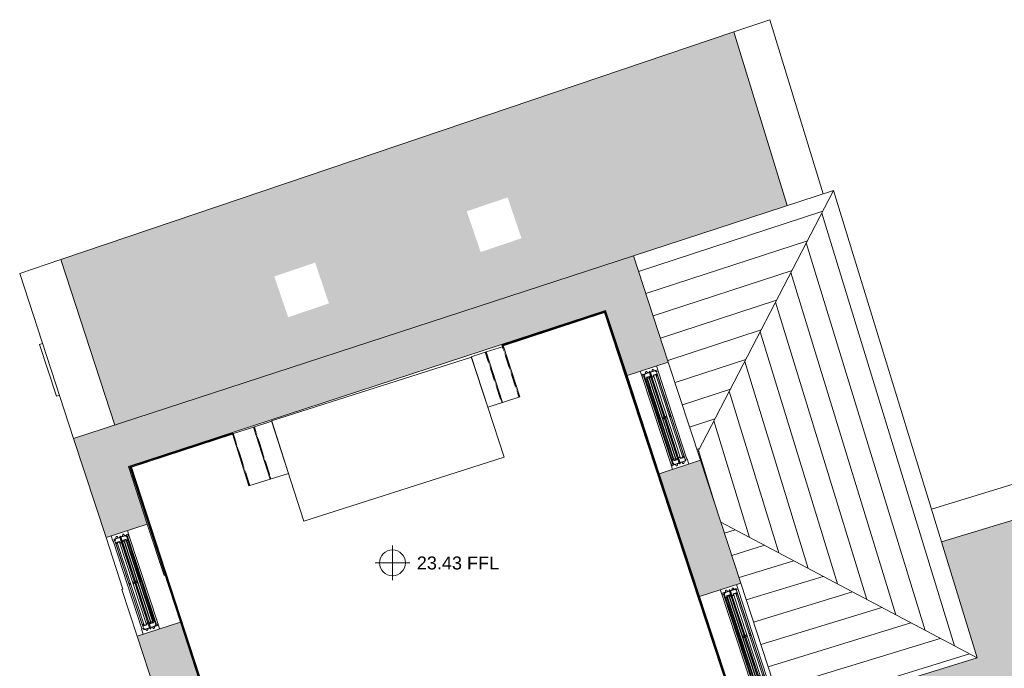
# Model space of a CAD drawing. Header units: millimetres. Extents: x -15132 to 85538, y -10653 to 24175.
# Tile 7 of 12: x -14859 to -3434, y 9160 to 16689. Entities that reach past the tile are written whole.
import ezdxf

# ---------------------------------------------------------------- set-up
doc = ezdxf.new("R2010")
doc.units = ezdxf.units.MM
doc.linetypes.add('Overhead', pattern=[4, 2.5, -1.5])
for name, color, linetype, lineweight in [('A-DETL', 90, 'Continuous', 9), ('A-FLOR', 192, 'Continuous', 9), ('A-GLAZ', 151, 'Continuous', 9), ('A-GLAZ-SILL', 1, 'Continuous', 9), ('A-ROOF', 132, 'Continuous', 9), ('A-ROOF-PATT', 132, 'Continuous', 9), ('A-WALL', 113, 'Continuous', 9), ('A-WALL-PATT', 111, 'Continuous', 18), ('G-ANNO-TEXT', 231, 'Continuous', 9), ('I-WALL', 2, 'Continuous', 9), ('S-STRS', 31, 'Continuous', 9)]:
    doc.layers.add(name, color=color, linetype=linetype, lineweight=lineweight)
doc.styles.add('Arial', font='arial.ttf', dxfattribs={"height": 150})

# ---------------------------------------------------------------- blocks, each defined once
blk = doc.blocks.new('Casement - 1Sgl - RAC - Horz Bars - Casement - 1Sgl - RAC - Horz Bars-2010865-01_First_Intermediate Door options')
at = {"layer": 'A-GLAZ'}
for p, q in [((-315, 298), (-315, 260)), ((315, 298), (-315, 298)), ((315, 260), (315, 298))]:
    blk.add_line(p, q, dxfattribs=at)
at = {"layer": 'A-GLAZ-SILL', "lineweight": 18}
for p, q in [((-315, 298), (-315, 260)), ((315, 298), (-315, 298)), ((315, 298), (315, 260))]:
    blk.add_line(p, q, dxfattribs=at)
blk = doc.blocks.new('NBS_WestburyWindowsAndJoineryLtd_WoodWndwUnits_TimberSpringSashWindow_Cill - 1200 x 1800-5547340-01_First_Intermediate Door options')
at = {"layer": 'A-GLAZ', "lineweight": 18}
for p, q in [((-600, 189), (-537, 189)), ((-555, 143), (-566, 142)), ((-555, 121), (-566, 122)), ((-555, 169), (-555, 96)), ((-537, 169), (-555, 169)), ((-551, 167), (-551, 99)), ((-510, 167), (-551, 167)), ((-551, 158), (-539, 158)), ((-544, 161), (-544, 167)), ((-539, 161), (-544, 161)), ((-539, 158), (-539, 161)), ((-537, 189), (-537, 169)), ((-510, 165), (-510, 167)), ((-510, 165), (-510, 118)), ((-502, 165), (-510, 165)), ((-510, 148), (-503, 148)), ((-489, 118), (-510, 118)), ((-489, 148), (-502, 165)), ((-499, 118), (-499, 120)), ((-489, 114), (-489, 120)), ((-3, 165), (-11, 152)), ((-11, 152), (-11, 148)), ((-11, 120), (-11, 114)), ((2, 165), (-3, 165)), ((10, 152), (2, 165)), ((10, 148), (10, 152)), ((10, 114), (10, 120)), ((502, 165), (489, 148)), ((489, 120), (489, 114)), ((489, 118), (510, 118)), ((499, 118), (499, 120)), ((510, 165), (502, 165)), ((510, 148), (503, 148)), ((551, 167), (510, 167)), ((510, 167), (510, 165)), ((510, 165), (510, 118)), ((537, 189), (600, 189)), ((537, 169), (537, 189)), ((555, 169), (537, 169)), ((539, 161), (544, 161)), ((539, 158), (539, 161)), ((551, 158), (539, 158)), ((544, 161), (544, 167)), ((551, 99), (551, 167)), ((555, 96), (555, 169)), ((555, 143), (566, 142)), ((555, 121), (566, 122)), ((-566, 96), (-566, 88)), ((-566, 96), (-555, 96)), ((-566, 88), (-555, 88)), ((-555, 62), (-566, 61)), ((-555, 40), (-566, 41)), ((-557, 10), (-557, -10)), ((-555, 10), (-557, 10)), ((-557, 10), (-555, 10)), ((-557, -3), (-557, 10)), ((-555, 96), (-544, 96)), ((-555, 88), (-555, 10)), ((-544, 88), (-555, 88)), ((-555, 16), (-539, 16)), ((-555, 10), (-555, 16)), ((-551, 99), (-497, 99)), ((-551, 86), (-551, 18)), ((-510, 86), (-551, 86)), ((-551, 26), (-539, 26)), ((-551, 18), (-497, 18)), ((-544, 18), (-544, 23)), ((-544, 23), (-539, 23)), ((-539, 26), (-539, 23)), ((-539, 16), (-539, -3)), ((-510, 84), (-510, 86)), ((-510, 84), (-510, 37)), ((-502, 84), (-510, 84)), ((-510, 67), (-503, 67)), ((-489, 37), (-510, 37)), ((-503, 63), (503, 63)), ((-503, 43), (503, 43)), ((-489, 67), (-502, 84)), ((-499, 37), (-499, 39)), ((-497, 99), (-497, 102)), ((-497, 18), (-497, 21)), ((-489, 33), (-489, 39)), ((-3, 84), (-11, 71)), ((-11, 71), (-11, 67)), ((-11, 39), (-11, 33)), ((-3, 102), (-3, 99)), ((-3, 99), (2, 99)), ((2, 84), (-3, 84)), ((-3, 21), (-3, 18)), ((-3, 18), (2, 18)), ((10, 71), (2, 84)), ((2, 99), (2, 102)), ((2, 18), (2, 21)), ((10, 67), (10, 71)), ((10, 33), (10, 39)), ((502, 84), (489, 67)), ((489, 39), (489, 33)), ((489, 37), (510, 37)), ((497, 102), (497, 99)), ((497, 99), (551, 99)), ((497, 21), (497, 18)), ((497, 18), (551, 18)), ((499, 37), (499, 39)), ((510, 84), (502, 84)), ((510, 67), (503, 67)), ((551, 86), (510, 86)), ((510, 86), (510, 84)), ((510, 84), (510, 37)), ((539, 26), (539, 23)), ((551, 26), (539, 26)), ((544, 23), (539, 23)), ((539, 16), (555, 16)), ((539, -3), (539, 16)), ((544, 96), (555, 96)), ((555, 88), (544, 88)), ((544, 18), (544, 23)), ((551, 18), (551, 86)), ((565, 96), (555, 96)), ((555, 10), (555, 88)), ((565, 88), (555, 88)), ((555, 62), (566, 61)), ((555, 40), (566, 41)), ((555, 16), (555, 10)), ((557, 10), (555, 10)), ((555, 10), (557, 10)), ((557, -10), (557, 10)), ((557, 10), (557, -3)), ((565, 96), (565, 88)), ((-557, -10), (-600, -10)), ((-554, -3), (-557, -3)), ((557, -3), (554, -3)), ((600, -10), (557, -10))]:
    blk.add_line(p, q, dxfattribs=at)
at = {"layer": 'A-GLAZ'}
for p, q in [((-537, 186), (537, 186)), ((-510, 167), (510, 167)), ((-503, 148), (503, 148)), ((-503, 120), (-503, 148)), ((503, 120), (-503, 120)), ((-502, 165), (-3, 165)), ((2, 165), (502, 165)), ((503, 148), (503, 120)), ((-551, 35), (-555, 35)), ((-544, 88), (544, 88)), ((539, 16), (-539, 16)), ((-539, 10), (539, 10)), ((-510, 86), (510, 86)), ((-503, 67), (503, 67)), ((-503, 39), (-503, 67)), ((-503, 63), (-503, 43)), ((503, 39), (-503, 39)), ((-3, 99), (-497, 99)), ((-3, 21), (-497, 21)), ((-3, 18), (-497, 18)), ((-491, 63), (-491, 43)), ((-11, 33), (-489, 33)), ((497, 99), (2, 99)), ((497, 21), (2, 21)), ((497, 18), (2, 18)), ((489, 33), (10, 33)), ((491, 43), (491, 63)), ((503, 67), (503, 39)), ((503, 43), (503, 63)), ((555, 35), (551, 35)), ((-557, -10), (557, -10))]:
    blk.add_line(p, q, dxfattribs=at)
at = {"layer": 'A-GLAZ', "flags": 128}
for points in [[(-544, 96), (-543, 96), (-542, 96), (-541, 95), (-541, 94), (-540, 93), (-540, 93), (-540, 92), (-540, 91), (-541, 90), (-541, 89), (-542, 89), (-543, 88), (-544, 88)], [(544, 88), (543, 88), (542, 89), (541, 89), (541, 90), (540, 91), (540, 92), (540, 93), (540, 93), (541, 94), (541, 95), (542, 96), (543, 96), (544, 96)]]:
    blk.add_lwpolyline(points, dxfattribs=at)
at = {"layer": 'A-GLAZ', "lineweight": 18}
for centre, radius, start, end in [((-565, 132), 9.75, 96.8948, 263.1052), ((565, 132), 9.75, 276.8948, 83.1052), ((-565, 51), 9.75, 96.8948, 263.1052), ((-544, 92), 4, 270, 90), ((-500, 110), 8.67, 292.6199, 360), ((-500, 29), 8.67, 292.6199, 360), ((-487, 110), 4.33, 112.6199, 180), ((-487, 29), 4.33, 112.6199, 180), ((-12, 110), 4.34, 0.005, 67.2775), ((-12, 29), 4.34, 359.9969, 67.2768), ((1, 110), 8.67, 180.0085, 247.4163), ((1, 29), 8.67, 180.0126, 247.4139), ((-1, 110), 8.67, 292.6202, 359.9961), ((-1, 29), 8.67, 292.6208, 0.0028), ((12, 110), 4.34, 112.649, 179.9904), ((12, 29), 4.34, 112.6503, 179.9771), ((487, 110), 4.33, 0, 67.3801), ((487, 29), 4.33, 0, 67.3801), ((500, 110), 8.67, 180, 247.3801), ((500, 29), 8.67, 180, 247.3801), ((544, 92), 4, 90, 270), ((565, 51), 9.75, 276.8948, 83.1052), ((-547, -2), 7.69, 192.6804, 347.3196), ((546, -2), 7.69, 192.6804, 347.3196)]:
    blk.add_arc(centre, radius, start, end, dxfattribs=at)
at = {"layer": 'A-GLAZ'}
for centre, radius, start, end in [((-500, 110), 8.67, 292.6199, 324.9999), ((-500, 110), 8.67, 327.62, 360), ((1, 110), 8.67, 180.0086, 212.4017), ((1, 110), 8.67, 215.0229, 247.4168), ((-1, 110), 8.67, 292.6202, 326.0437), ((-1, 110), 8.67, 327.618, 359.9942), ((500, 110), 8.67, 180, 212.38), ((500, 110), 8.67, 215.0001, 247.3801), ((-547, -2), 7.69, 192.6804, 243.3467), ((-547, -2), 7.69, 248.9128, 347.3196), ((546, -2), 7.69, 192.6804, 243.3467), ((546, -2), 7.69, 248.9128, 291.0872), ((546, -2), 7.69, 296.6533, 347.3196)]:
    blk.add_arc(centre, radius, start, end, dxfattribs=at)
for points, knots in [([(-497, 21), (-496, 21), (-496, 21), (-495, 22), (-494, 22), (-494, 23), (-494, 23), (-493, 23), (-493, 24), (-493, 24), (-493, 25), (-492, 25), (-492, 26), (-492, 26), (-492, 27), (-492, 28), (-492, 28), (-492, 29)], [0, 0, 0, 0, 0.2, 0.3, 0.35, 0.4, 0.45, 0.5, 0.55, 0.6, 0.65, 0.7, 0.75, 0.8, 0.85, 0.9, 1, 1, 1, 1]), ([(-3, 21), (-3, 21), (-4, 21), (-5, 22), (-5, 22), (-5, 23), (-6, 23), (-6, 23), (-6, 24), (-7, 24), (-7, 25), (-7, 25), (-7, 26), (-8, 26), (-8, 27), (-8, 28), (-8, 28), (-8, 29)], [0, 0, 0, 0, 0.2, 0.3, 0.35, 0.4, 0.45, 0.5, 0.55, 0.6, 0.65, 0.7, 0.75, 0.8, 0.85, 0.9, 1, 1, 1, 1]), ([(8, 29), (8, 28), (8, 28), (8, 27), (8, 26), (7, 26), (7, 25), (7, 25), (7, 24), (6, 24), (6, 23), (6, 23), (5, 22), (5, 22), (4, 22), (3, 21), (3, 21), (2, 21)], [0, 0, 0, 0, 0.1, 0.15, 0.2, 0.25, 0.3, 0.35, 0.4, 0.475, 0.55, 0.5875, 0.625, 0.7, 0.775, 0.85, 1, 1, 1, 1]), ([(497, 21), (496, 21), (496, 21), (495, 22), (494, 22), (494, 23), (493, 23), (493, 24), (493, 24), (493, 25), (492, 25), (492, 26), (492, 26), (492, 27), (492, 28), (492, 28), (492, 29)], [-1, -1, -1, -1, -0.8, -0.7, -0.6, -0.55, -0.5, -0.45, -0.4, -0.35, -0.3, -0.25, -0.2, -0.15, -0.1, 0, 0, 0, 0])]:
    blk.add_open_spline(points, degree=3, knots=knots, dxfattribs=at)
blk = doc.blocks.new('NBS_WestburyWindowsAndJoineryLtd_WoodWndwUnits_TimberSpringSashWindow_Cill - 1200 x 1800-5549409-01_First_Intermediate Door options')
at = {"layer": 'A-GLAZ', "lineweight": 18}
for p, q in [((-600, 109), (-537, 109)), ((-555, 64), (-566, 63)), ((-555, 42), (-566, 43)), ((-566, 17), (-566, 9)), ((-566, 17), (-555, 17)), ((-566, 9), (-555, 9)), ((-555, 89), (-555, 17)), ((-537, 89), (-555, 89)), ((-555, 17), (-544, 17)), ((-555, 9), (-555, -70)), ((-544, 9), (-555, 9)), ((-551, 87), (-551, 19)), ((-510, 87), (-551, 87)), ((-551, 79), (-539, 79)), ((-551, 19), (-497, 19)), ((-551, 6), (-551, -62)), ((-510, 6), (-551, 6)), ((-544, 82), (-544, 87)), ((-539, 82), (-544, 82)), ((-539, 79), (-539, 82)), ((-537, 109), (-537, 89)), ((-510, 85), (-510, 87)), ((-510, 85), (-510, 38)), ((-502, 85), (-510, 85)), ((-510, 68), (-503, 68)), ((-489, 38), (-510, 38)), ((-510, 4), (-510, 6)), ((-510, 4), (-510, -43)), ((-502, 4), (-510, 4)), ((-489, 68), (-502, 85)), ((-489, -13), (-502, 4)), ((-499, 38), (-499, 40)), ((-497, 19), (-497, 22)), ((-489, 34), (-489, 40)), ((-3, 85), (-11, 72)), ((-11, 72), (-11, 68)), ((-3, 4), (-11, -9)), ((-11, 40), (-11, 34)), ((2, 85), (-3, 85)), ((-3, 22), (-3, 19)), ((-3, 19), (2, 19)), ((2, 4), (-3, 4)), ((10, 72), (2, 85)), ((10, -9), (2, 4)), ((2, 19), (2, 22)), ((10, 68), (10, 72)), ((10, 34), (10, 40)), ((502, 85), (489, 68)), ((489, 40), (489, 34)), ((489, 38), (510, 38)), ((502, 4), (489, -13)), ((497, 22), (497, 19)), ((497, 19), (551, 19)), ((499, 38), (499, 40)), ((510, 85), (502, 85)), ((510, 4), (502, 4)), ((510, 68), (503, 68)), ((551, 87), (510, 87)), ((510, 87), (510, 85)), ((510, 85), (510, 38)), ((551, 6), (510, 6)), ((510, 6), (510, 4)), ((510, 4), (510, -43)), ((537, 109), (600, 109)), ((537, 89), (537, 109)), ((555, 89), (537, 89)), ((539, 82), (544, 82)), ((539, 79), (539, 82)), ((551, 79), (539, 79)), ((544, 82), (544, 87)), ((544, 17), (555, 17)), ((555, 9), (544, 9)), ((551, 19), (551, 87)), ((551, -62), (551, 6)), ((555, 17), (555, 89)), ((555, 64), (566, 63)), ((555, 42), (566, 43)), ((565, 17), (555, 17)), ((555, -70), (555, 9)), ((565, 9), (555, 9)), ((565, 17), (565, 9)), ((-557, -90), (-600, -90)), ((-555, -17), (-566, -19)), ((-555, -39), (-566, -38)), ((-557, -70), (-557, -90)), ((-555, -70), (-557, -70)), ((-557, -70), (-555, -70)), ((-557, -83), (-557, -70)), ((-554, -83), (-557, -83)), ((-555, -64), (-539, -64)), ((-555, -70), (-555, -64)), ((-551, -53), (-539, -53)), ((-551, -62), (-497, -62)), ((-544, -62), (-544, -56)), ((-544, -56), (-539, -56)), ((-539, -53), (-539, -56)), ((-539, -64), (-539, -83)), ((-510, -13), (-503, -13)), ((-489, -43), (-510, -43)), ((-503, -17), (503, -17)), ((-503, -37), (503, -37)), ((-499, -43), (-499, -41)), ((-497, -62), (-497, -59)), ((-489, -47), (-489, -41)), ((-11, -9), (-11, -13)), ((-11, -41), (-11, -47)), ((-3, -59), (-3, -62)), ((-3, -62), (2, -62)), ((2, -62), (2, -59)), ((10, -13), (10, -9)), ((10, -47), (10, -41)), ((489, -41), (489, -47)), ((489, -43), (510, -43)), ((497, -59), (497, -62)), ((497, -62), (551, -62)), ((499, -43), (499, -41)), ((510, -13), (503, -13)), ((539, -53), (539, -56)), ((551, -53), (539, -53)), ((544, -56), (539, -56)), ((539, -64), (555, -64)), ((539, -83), (539, -64)), ((544, -62), (544, -56)), ((557, -83), (554, -83)), ((555, -17), (566, -19)), ((555, -39), (566, -38)), ((555, -64), (555, -70)), ((557, -70), (555, -70)), ((555, -70), (557, -70)), ((557, -90), (557, -70)), ((557, -70), (557, -83)), ((600, -90), (557, -90))]:
    blk.add_line(p, q, dxfattribs=at)
at = {"layer": 'A-GLAZ'}
for p, q in [((-544, 9), (544, 9)), ((-537, 106), (537, 106)), ((-510, 87), (510, 87)), ((-510, 6), (510, 6)), ((-503, 68), (503, 68)), ((-503, 40), (-503, 68)), ((503, 40), (-503, 40)), ((-502, 85), (-3, 85)), ((-3, 19), (-497, 19)), ((2, 85), (502, 85)), ((497, 19), (2, 19)), ((503, 68), (503, 40)), ((-557, -90), (557, -90)), ((-551, -45), (-555, -45)), ((539, -64), (-539, -64)), ((-539, -70), (539, -70)), ((-503, -13), (503, -13)), ((-503, -41), (-503, -13)), ((-503, -17), (-503, -37)), ((503, -41), (-503, -41)), ((-3, -59), (-497, -59)), ((-3, -62), (-497, -62)), ((-491, -17), (-491, -37)), ((-11, -47), (-489, -47)), ((497, -59), (2, -59)), ((497, -62), (2, -62)), ((489, -47), (10, -47)), ((491, -37), (491, -17)), ((503, -13), (503, -41)), ((503, -37), (503, -17)), ((555, -45), (551, -45))]:
    blk.add_line(p, q, dxfattribs=at)
at = {"layer": 'A-GLAZ', "flags": 128}
for points in [[(-544, 17), (-543, 17), (-542, 16), (-541, 16), (-541, 15), (-540, 14), (-540, 13), (-540, 12), (-540, 11), (-541, 11), (-541, 10), (-542, 9), (-543, 9), (-544, 9)], [(544, 9), (543, 9), (542, 9), (541, 10), (541, 11), (540, 11), (540, 12), (540, 13), (540, 14), (541, 15), (541, 16), (542, 16), (543, 17), (544, 17)]]:
    blk.add_lwpolyline(points, dxfattribs=at)
at = {"layer": 'A-GLAZ', "lineweight": 18}
for centre, radius, start, end in [((-565, 53), 9.75, 96.8948, 263.1052), ((-544, 13), 4, 270, 90), ((-500, 30), 8.67, 292.6199, 360), ((-487, 30), 4.33, 112.6199, 180), ((-12, 30), 4.34, 0.005, 67.2775), ((1, 30), 8.67, 180.0085, 247.4163), ((-1, 30), 8.67, 292.6202, 359.9961), ((12, 30), 4.34, 112.649, 179.9904), ((487, 30), 4.33, 0, 67.3801), ((500, 30), 8.67, 180, 247.3801), ((544, 13), 4, 90, 270), ((565, 53), 9.75, 276.8948, 83.1052), ((-565, -28), 9.75, 96.8948, 263.1052), ((-547, -81), 7.69, 192.6804, 347.3196), ((-500, -51), 8.67, 292.6199, 360), ((-487, -51), 4.33, 112.6199, 180), ((-12, -51), 4.34, 359.9969, 67.2768), ((1, -51), 8.67, 180.0126, 247.4139), ((-1, -51), 8.67, 292.6208, 0.0028), ((12, -51), 4.34, 112.6503, 179.9771), ((487, -51), 4.33, 0, 67.3801), ((500, -51), 8.67, 180, 247.3801), ((546, -81), 7.69, 192.6804, 347.3196), ((565, -28), 9.75, 276.8948, 83.1052)]:
    blk.add_arc(centre, radius, start, end, dxfattribs=at)
at = {"layer": 'A-GLAZ'}
for centre, radius, start, end in [((-500, 30), 8.67, 292.6199, 324.9999), ((-500, 30), 8.67, 327.62, 360), ((1, 30), 8.67, 180.0086, 212.4017), ((1, 30), 8.67, 215.0229, 247.4168), ((-1, 30), 8.67, 292.6202, 326.0437), ((-1, 30), 8.67, 327.618, 359.9942), ((500, 30), 8.67, 180, 212.38), ((500, 30), 8.67, 215.0001, 247.3801), ((-547, -81), 7.69, 192.6804, 243.3467), ((-547, -81), 7.69, 248.9128, 347.3196), ((546, -81), 7.69, 192.6804, 243.3467), ((546, -81), 7.69, 248.9128, 291.0872), ((546, -81), 7.69, 296.6533, 347.3196)]:
    blk.add_arc(centre, radius, start, end, dxfattribs=at)
for points, knots in [([(-497, -59), (-496, -58), (-496, -58), (-495, -57), (-494, -57), (-494, -57), (-494, -56), (-493, -56), (-493, -55), (-493, -55), (-493, -55), (-492, -54), (-492, -54), (-492, -53), (-492, -52), (-492, -52), (-492, -51), (-492, -51)], [0, 0, 0, 0, 0.2, 0.3, 0.35, 0.4, 0.45, 0.5, 0.55, 0.6, 0.65, 0.7, 0.75, 0.8, 0.85, 0.9, 1, 1, 1, 1]), ([(-3, -59), (-3, -58), (-4, -58), (-5, -57), (-5, -57), (-5, -57), (-6, -56), (-6, -56), (-6, -55), (-7, -55), (-7, -55), (-7, -54), (-7, -54), (-8, -53), (-8, -52), (-8, -52), (-8, -51), (-8, -51)], [0, 0, 0, 0, 0.2, 0.3, 0.35, 0.4, 0.45, 0.5, 0.55, 0.6, 0.65, 0.7, 0.75, 0.8, 0.85, 0.9, 1, 1, 1, 1]), ([(8, -51), (8, -51), (8, -52), (8, -52), (8, -53), (7, -54), (7, -54), (7, -55), (7, -55), (6, -56), (6, -56), (6, -57), (5, -57), (5, -57), (4, -58), (3, -58), (3, -58), (2, -59)], [0, 0, 0, 0, 0.1, 0.15, 0.2, 0.25, 0.3, 0.35, 0.4, 0.475, 0.55, 0.5875, 0.625, 0.7, 0.775, 0.85, 1, 1, 1, 1]), ([(497, -59), (496, -58), (496, -58), (495, -57), (494, -57), (494, -56), (493, -56), (493, -55), (493, -55), (493, -55), (492, -54), (492, -54), (492, -53), (492, -52), (492, -52), (492, -51), (492, -51)], [-1, -1, -1, -1, -0.8, -0.7, -0.6, -0.55, -0.5, -0.45, -0.4, -0.35, -0.3, -0.25, -0.2, -0.15, -0.1, 0, 0, 0, 0])]:
    blk.add_open_spline(points, degree=3, knots=knots, dxfattribs=at)
blk = doc.blocks.new('NBS_WestburyWindowsAndJoineryLtd_WoodWndwUnits_TimberSpringSashWindow_Cill - 1200 x 1800-5547624-01_First_Intermediate Door options')
at = {"layer": 'A-GLAZ', "lineweight": 18}
for p, q in [((-600, 201), (-537, 201)), ((-555, 155), (-566, 154)), ((-555, 133), (-566, 134)), ((-555, 181), (-555, 108)), ((-537, 181), (-555, 181)), ((-551, 179), (-551, 111)), ((-510, 179), (-551, 179)), ((-551, 170), (-539, 170)), ((-544, 173), (-544, 179)), ((-539, 173), (-544, 173)), ((-539, 170), (-539, 173)), ((-537, 201), (-537, 181)), ((-510, 177), (-510, 179)), ((-510, 177), (-510, 130)), ((-502, 177), (-510, 177)), ((-510, 160), (-503, 160)), ((-489, 130), (-510, 130)), ((-489, 160), (-502, 177)), ((-499, 130), (-499, 132)), ((-489, 126), (-489, 132)), ((-3, 177), (-11, 164)), ((-11, 164), (-11, 160)), ((-11, 132), (-11, 126)), ((2, 177), (-3, 177)), ((10, 164), (2, 177)), ((10, 160), (10, 164)), ((10, 126), (10, 132)), ((502, 177), (489, 160)), ((489, 132), (489, 126)), ((489, 130), (510, 130)), ((499, 130), (499, 132)), ((510, 177), (502, 177)), ((510, 160), (503, 160)), ((551, 179), (510, 179)), ((510, 179), (510, 177)), ((510, 177), (510, 130)), ((537, 201), (600, 201)), ((537, 181), (537, 201)), ((555, 181), (537, 181)), ((539, 173), (544, 173)), ((539, 170), (539, 173)), ((551, 170), (539, 170)), ((544, 173), (544, 179)), ((551, 111), (551, 179)), ((555, 108), (555, 181)), ((555, 155), (566, 154)), ((555, 133), (566, 134)), ((-557, 2), (-600, 2)), ((-566, 108), (-566, 100)), ((-566, 108), (-555, 108)), ((-566, 100), (-555, 100)), ((-555, 74), (-566, 73)), ((-555, 52), (-566, 53)), ((-557, 22), (-557, 2)), ((-555, 22), (-557, 22)), ((-557, 22), (-555, 22)), ((-557, 9), (-557, 22)), ((-554, 9), (-557, 9)), ((-555, 108), (-544, 108)), ((-555, 100), (-555, 22)), ((-544, 100), (-555, 100)), ((-555, 28), (-539, 28)), ((-555, 22), (-555, 28)), ((-551, 111), (-497, 111)), ((-551, 98), (-551, 30)), ((-510, 98), (-551, 98)), ((-551, 38), (-539, 38)), ((-551, 30), (-497, 30)), ((-544, 30), (-544, 35)), ((-544, 35), (-539, 35)), ((-539, 38), (-539, 35)), ((-539, 28), (-539, 9)), ((-510, 96), (-510, 98)), ((-510, 96), (-510, 49)), ((-502, 96), (-510, 96)), ((-510, 79), (-503, 79)), ((-489, 49), (-510, 49)), ((-503, 75), (503, 75)), ((-503, 55), (503, 55)), ((-489, 79), (-502, 96)), ((-499, 49), (-499, 51)), ((-497, 111), (-497, 114)), ((-497, 30), (-497, 33)), ((-489, 45), (-489, 51)), ((-3, 96), (-11, 83)), ((-11, 83), (-11, 79)), ((-11, 51), (-11, 45)), ((-3, 114), (-3, 111)), ((-3, 111), (2, 111)), ((2, 96), (-3, 96)), ((-3, 33), (-3, 30)), ((-3, 30), (2, 30)), ((10, 83), (2, 96)), ((2, 111), (2, 114)), ((2, 30), (2, 33)), ((10, 79), (10, 83)), ((10, 45), (10, 51)), ((502, 96), (489, 79)), ((489, 51), (489, 45)), ((489, 49), (510, 49)), ((497, 114), (497, 111)), ((497, 111), (551, 111)), ((497, 33), (497, 30)), ((497, 30), (551, 30)), ((499, 49), (499, 51)), ((510, 96), (502, 96)), ((510, 79), (503, 79)), ((551, 98), (510, 98)), ((510, 98), (510, 96)), ((510, 96), (510, 49)), ((539, 38), (539, 35)), ((551, 38), (539, 38)), ((544, 35), (539, 35)), ((539, 28), (555, 28)), ((539, 9), (539, 28)), ((544, 108), (555, 108)), ((555, 100), (544, 100)), ((544, 30), (544, 35)), ((551, 30), (551, 98)), ((557, 9), (554, 9)), ((565, 108), (555, 108)), ((555, 22), (555, 100)), ((565, 100), (555, 100)), ((555, 74), (566, 73)), ((555, 52), (566, 53)), ((555, 28), (555, 22)), ((557, 22), (555, 22)), ((555, 22), (557, 22)), ((557, 2), (557, 22)), ((557, 22), (557, 9)), ((600, 2), (557, 2)), ((565, 108), (565, 100))]:
    blk.add_line(p, q, dxfattribs=at)
at = {"layer": 'A-GLAZ'}
for p, q in [((-537, 198), (537, 198)), ((-510, 179), (510, 179)), ((-503, 160), (503, 160)), ((-503, 132), (-503, 160)), ((503, 132), (-503, 132)), ((-502, 177), (-3, 177)), ((2, 177), (502, 177)), ((503, 160), (503, 132)), ((-557, 2), (557, 2)), ((-551, 47), (-555, 47)), ((-544, 100), (544, 100)), ((539, 28), (-539, 28)), ((-539, 22), (539, 22)), ((-510, 98), (510, 98)), ((-503, 79), (503, 79)), ((-503, 51), (-503, 79)), ((-503, 75), (-503, 55)), ((503, 51), (-503, 51)), ((-3, 111), (-497, 111)), ((-3, 33), (-497, 33)), ((-3, 30), (-497, 30)), ((-491, 75), (-491, 55)), ((-11, 45), (-489, 45)), ((497, 111), (2, 111)), ((497, 33), (2, 33)), ((497, 30), (2, 30)), ((489, 45), (10, 45)), ((491, 55), (491, 75)), ((503, 79), (503, 51)), ((503, 55), (503, 75)), ((555, 47), (551, 47))]:
    blk.add_line(p, q, dxfattribs=at)
at = {"layer": 'A-GLAZ', "flags": 128}
for points in [[(-544, 108), (-543, 108), (-542, 108), (-541, 107), (-541, 106), (-540, 105), (-540, 105), (-540, 104), (-540, 103), (-541, 102), (-541, 101), (-542, 100), (-543, 100), (-544, 100)], [(544, 100), (543, 100), (542, 100), (541, 101), (541, 102), (540, 103), (540, 104), (540, 105), (540, 105), (541, 106), (541, 107), (542, 108), (543, 108), (544, 108)]]:
    blk.add_lwpolyline(points, dxfattribs=at)
at = {"layer": 'A-GLAZ', "lineweight": 18}
for centre, radius, start, end in [((-565, 144), 9.75, 96.8948, 263.1052), ((-500, 122), 8.67, 292.6199, 360), ((-487, 122), 4.33, 112.6199, 180), ((-12, 122), 4.34, 0.005, 67.2775), ((1, 122), 8.67, 180.0085, 247.4163), ((-1, 122), 8.67, 292.6202, 359.9961), ((12, 122), 4.34, 112.649, 179.9904), ((487, 122), 4.33, 0, 67.3801), ((500, 122), 8.67, 180, 247.3801), ((565, 144), 9.75, 276.8948, 83.1052), ((-565, 63), 9.75, 96.8948, 263.1052), ((-547, 10), 7.69, 192.6804, 347.3196), ((-544, 104), 4, 270, 90), ((-500, 41), 8.67, 292.6199, 360), ((-487, 41), 4.33, 112.6199, 180), ((-12, 41), 4.34, 359.9969, 67.2768), ((1, 41), 8.67, 180.0126, 247.4139), ((-1, 41), 8.67, 292.6208, 0.0028), ((12, 41), 4.34, 112.6503, 179.9771), ((487, 41), 4.33, 0, 67.3801), ((500, 41), 8.67, 180, 247.3801), ((546, 10), 7.69, 192.6804, 347.3196), ((544, 104), 4, 90, 270), ((565, 63), 9.75, 276.8948, 83.1052)]:
    blk.add_arc(centre, radius, start, end, dxfattribs=at)
at = {"layer": 'A-GLAZ'}
for centre, radius, start, end in [((-500, 122), 8.67, 292.6199, 324.9999), ((-500, 122), 8.67, 327.62, 360), ((1, 122), 8.67, 180.0086, 212.4017), ((1, 122), 8.67, 215.0229, 247.4168), ((-1, 122), 8.67, 292.6202, 326.0437), ((-1, 122), 8.67, 327.618, 359.9942), ((500, 122), 8.67, 180, 212.38), ((500, 122), 8.67, 215.0001, 247.3801), ((-547, 10), 7.69, 192.6804, 243.3467), ((-547, 10), 7.69, 248.9128, 347.3196), ((546, 10), 7.69, 192.6804, 243.3467), ((546, 10), 7.69, 248.9128, 293.9812), ((546, 10), 7.69, 296.6533, 347.3196)]:
    blk.add_arc(centre, radius, start, end, dxfattribs=at)
for points, knots in [([(-497, 33), (-496, 33), (-496, 33), (-495, 34), (-494, 34), (-494, 35), (-494, 35), (-493, 35), (-493, 36), (-493, 36), (-493, 37), (-492, 37), (-492, 38), (-492, 38), (-492, 39), (-492, 40), (-492, 40), (-492, 41)], [0, 0, 0, 0, 0.2, 0.3, 0.35, 0.4, 0.45, 0.5, 0.55, 0.6, 0.65, 0.7, 0.75, 0.8, 0.85, 0.9, 1, 1, 1, 1]), ([(-3, 33), (-3, 33), (-4, 33), (-5, 34), (-5, 34), (-5, 35), (-6, 35), (-6, 35), (-6, 36), (-7, 36), (-7, 37), (-7, 37), (-7, 38), (-8, 38), (-8, 39), (-8, 40), (-8, 40), (-8, 41)], [0, 0, 0, 0, 0.2, 0.3, 0.35, 0.4, 0.45, 0.5, 0.55, 0.6, 0.65, 0.7, 0.75, 0.8, 0.85, 0.9, 1, 1, 1, 1]), ([(8, 41), (8, 40), (8, 40), (8, 39), (8, 38), (7, 38), (7, 37), (7, 37), (7, 36), (6, 36), (6, 35), (6, 35), (5, 34), (5, 34), (4, 34), (3, 33), (3, 33), (2, 33)], [0, 0, 0, 0, 0.1, 0.15, 0.2, 0.25, 0.3, 0.35, 0.4, 0.475, 0.55, 0.5875, 0.625, 0.7, 0.775, 0.85, 1, 1, 1, 1]), ([(497, 33), (496, 33), (496, 33), (495, 34), (494, 34), (494, 35), (493, 35), (493, 36), (493, 36), (493, 37), (492, 37), (492, 38), (492, 38), (492, 39), (492, 40), (492, 40), (492, 41)], [-1, -1, -1, -1, -0.8, -0.7, -0.6, -0.55, -0.5, -0.45, -0.4, -0.35, -0.3, -0.25, -0.2, -0.15, -0.1, 0, 0, 0, 0])]:
    blk.add_open_spline(points, degree=3, knots=knots, dxfattribs=at)
blk = doc.blocks.new('Basic Wall _ Int - Existing Skirting - ___-4405040-01_First_Intermediate Door options')
at = {"layer": 'I-WALL'}
for p, q in [((-9933, 334), (-13586, 11508)), ((-9930, 335), (-13582, 11509)), ((-13577, 11509), (-13578, 11510)), ((-13577, 11510), (-13577, 11511)), ((-9928, 344), (-13575, 11501)), ((-9927, 345), (-13574, 11501)), ((-13571, 11512), (-13571, 11513)), ((-13568, 11512), (-13569, 11513)), ((-9923, 352), (-13566, 11498)), ((-9922, 356), (-13563, 11495)), ((-9930, 335), (-9933, 334))]:
    blk.add_line(p, q, dxfattribs=at)
blk = doc.blocks.new('Basic Wall _ Int - Existing Skirting - ___-4405060-01_First_Intermediate Door options')
at = {"layer": 'I-WALL'}
for p, q in [((-12391, 11897), (-13585, 11507)), ((-12390, 11893), (-13584, 11503)), ((-12389, 11889), (-13575, 11501)), ((-12388, 11888), (-13574, 11501)), ((-12391, 11897), (-12390, 11893)), ((-12390, 11893), (-12389, 11889)), ((-12389, 11889), (-12388, 11888)), ((-12387, 11883), (-12388, 11888)), ((-13567, 11496), (-12392, 11881)), ((-12391, 11878), (-13563, 11495)), ((-13584, 11503), (-13585, 11507))]:
    blk.add_line(p, q, dxfattribs=at)
blk = doc.blocks.new('Basic Wall _ Int - Existing Skirting - ___-4405151-01_First_Intermediate Door options')
at = {"layer": 'I-WALL'}
for p, q in [((-8072, 13290), (-8071, 13293)), ((-4324, 1859), (-8072, 13290)), ((-8071, 13293), (-4320, 1856)), ((-8067, 13301), (-8066, 13302)), ((-4312, 1853), (-8067, 13301)), ((-8066, 13302), (-8063, 13308)), ((-4311, 1852), (-8066, 13302)), ((-4305, 1847), (-8063, 13308)), ((-5449, 5349), (-8061, 13313)), ((-4302, 1848), (-4305, 1847))]:
    blk.add_line(p, q, dxfattribs=at)
at = {"layer": 'I-WALL', "flags": 128}
blk.add_lwpolyline([(-8071, 13293), (-8071, 13293), (-8070, 13293), (-8070, 13294), (-8069, 13296), (-8068, 13298), (-8067, 13301)], dxfattribs=at)
blk = doc.blocks.new('Basic Wall _ Int - Existing Skirting - ___-4909962-01_First_Intermediate Door options')
at = {"layer": 'I-WALL'}
for p, q in [((-9265, 12918), (-8061, 13313)), ((-9264, 12914), (-8063, 13308)), ((-9262, 12910), (-8066, 13302)), ((-9262, 12909), (-8067, 13301)), ((-9260, 12903), (-8071, 13293)), ((-9259, 12901), (-8072, 13290)), ((-8071, 13293), (-8072, 13290)), ((-8066, 13302), (-8067, 13301)), ((-8063, 13308), (-8066, 13302)), ((-9264, 12914), (-9265, 12918)), ((-9262, 12910), (-9264, 12914)), ((-9262, 12909), (-9262, 12910)), ((-9262, 12909), (-9260, 12903)), ((-9259, 12901), (-9260, 12903))]:
    blk.add_line(p, q, dxfattribs=at)
at = {"layer": 'I-WALL', "flags": 128}
blk.add_lwpolyline([(-8067, 13301), (-8068, 13298), (-8069, 13296), (-8070, 13294), (-8070, 13293), (-8071, 13293), (-8071, 13293)], dxfattribs=at)

msp = doc.modelspace()

# ---------------------------------------------------------------- hatches: boundary and pattern name
at = {"layer": 'A-ROOF-PATT'}
h = msp.add_hatch(color=9, dxfattribs=at)
h.paths.add_polyline_path([(-13754.2, 11982.9), (-5955, 14531.7), (-6573.7, 16548), (-14382, 13903.6), (-13847, 12266.8)])
h.paths.add_polyline_path([(-11744.6, 13235.3), (-11905, 13708.9), (-11431.4, 13869.2), (-11271, 13395.7), (-11513.5, 13313.5)])
h.paths.add_polyline_path([(-9510.9, 13991.8), (-9671.3, 14465.3), (-9197.7, 14625.7), (-9037.3, 14152.1), (-9427.7, 14019.9)])
h = msp.add_hatch(dxfattribs=at)
h.set_pattern_fill('FP_1', color=256, style=0, pattern_type=2)
h.set_pattern_definition([(198.1, (-1259.1, 3852.14), (84.4704, -258.4376), [])])
h.paths.add_polyline_path([(-6991, 11671), (-5415.1, 14708.2), (-7737.8, 13948.9), (-7028.6, 11785.8)])
h = msp.add_hatch(dxfattribs=at)
h.set_pattern_fill('FP_3', color=256, style=0, pattern_type=2)
h.set_pattern_definition([(107.052, (1052.56, 322.85), (-259.9394, -79.7295), [])])
h.paths.add_polyline_path([(-3750, 9279.9), (-5415.1, 14708.2), (-6991, 11671), (-6724.3, 10857.6), (-5873.8, 10406.5)])
h = msp.add_hatch(color=9, dxfattribs=at)
h.paths.add_polyline_path([(-5611.4, 7463.4), (-5433.5, 7517.4), (-5444.4, 7553.3), (-3502, 8143.1), (-3491.1, 8107.2), (-2089.7, 8532.7), (-2840.7, 11031.9), (-4163.1, 10626.4), (-3750, 9279.9), (-5933.7, 8609.8), (-5617.1, 7644.5), (-5614.1, 7643.5), (-5605.1, 7646.6), (-5596.4, 7654.1), (-5585.1, 7659.2), (-5574.7, 7661.1), (-5563.3, 7660.3), (-5552.4, 7656.4), (-5543, 7649.9), (-5535.5, 7641.2), (-5530.5, 7630.9), (-5528.4, 7619.6), (-5529.3, 7608.1), (-5533.1, 7597.3), (-5539.6, 7587.8), (-5548.3, 7580.3), (-5560.6, 7575), (-5570, 7573.3), (-5581.6, 7574.2), (-5590.5, 7571.3), (-5592.3, 7568.9), (-5575.4, 7517.4), (-5623.9, 7501.5), (-5611.8, 7464.4)])
h.paths.add_polyline_path([(-5595.3, 7577.9), (-5593.2, 7578.6), (-5596.1, 7580.5), (-5595.3, 7578)])
h.paths.add_polyline_path([(-5613.2, 7632.6), (-5612, 7636.1), (-5614.1, 7635.4)])
h = msp.add_hatch(dxfattribs=at)
h.set_pattern_fill('FP_2', color=256, style=0, pattern_type=2)
h.set_pattern_definition([(17.058, (-154.23, 502.62), (-79.7567, 259.931), [])])
h.paths.add_polyline_path([(-5982.4, 8594.9), (-3750, 9279.9), (-6724.3, 10857.6), (-6036.7, 8760.6)])
at = {"layer": 'A-WALL-PATT', "lineweight": 9}
h = msp.add_hatch(color=8, dxfattribs=at)
h.paths.add_polyline_path([(-6093.8, 7316.9), (-5611.4, 7463.4), (-6118.3, 9009.4), (-6597.2, 8852.4), (-6279.7, 7884.1)])
h.paths.add_polyline_path([(-6971.1, 9992.6), (-6492.2, 10149.7), (-6959.5, 11575), (-7438.4, 11418), (-6998.2, 10075.5)])
h.paths.add_polyline_path([(-7812.3, 12558.3), (-7333.4, 12715.3), (-7738, 13949.4), (-8217, 13792.8), (-7860.4, 12705.1)])
for points in [[(-14076.7, 11347.3), (-8060, 13313.9), (-8217, 13792.8), (-14233.2, 11826.3)], [(-13857.7, 10677.3), (-13378.6, 10833.9), (-13597.6, 11503.8), (-14076.7, 11347.3), (-13875.8, 10732.9)], [(-13091.9, 8297.5), (-12591, 8461.2), (-12994.9, 9696.9), (-13495.8, 9533.1), (-13100, 8322.4)]]:
    msp.add_hatch(color=8, dxfattribs=at).paths.add_polyline_path(points)

# ---------------------------------------------------------------- linework, layer by layer
at = {"layer": 'A-DETL'}
for p, q in [((-10534.1, 10584.5), (-10534.1, 10184.5)), ((-10334.1, 10384.5), (-10734.1, 10384.5))]:
    msp.add_line(p, q, dxfattribs=at)
msp.add_circle((-10534.1, 10384.5), 150, dxfattribs=at)
at = {"layer": 'A-FLOR'}
for p, q in [((-9617.4, 12772.5), (-11936.2, 12033.2)), ((-9238, 11611.1), (-9617.4, 12772.5)), ((-11936.2, 12033.2), (-11562.7, 10869.9)), ((-11562.7, 10869.9), (-9238, 11611.1))]:
    msp.add_line(p, q, dxfattribs=at)
at = {"layer": 'A-ROOF'}
for p, q in [((-14382, 13903.6), (-6573.7, 16548)), ((-5415.1, 14708.2), (-7737.8, 13948.9)), ((-6991, 11671), (-5415.1, 14708.2)), ((-3750, 9279.9), (-5415.1, 14708.2)), ((-3750, 9279.9), (-6724.3, 10857.6)), ((-5982.4, 8594.9), (-3750, 9279.9))]:
    msp.add_line(p, q, dxfattribs=at)
at = {"layer": 'A-WALL', "color": 7, "lineweight": 18}
for p, q in [((-7738, 13949.4), (-14233.2, 11826.3)), ((-7333.4, 12715.3), (-7738, 13949.4)), ((-13597.6, 11503.8), (-8060, 13313.9)), ((-8060, 13313.9), (-7812.3, 12558.3)), ((-7812.3, 12558.3), (-7333.4, 12715.3)), ((-14233.2, 11826.3), (-13857.7, 10677.3)), ((-6959.5, 11575), (-7438.4, 11418)), ((-6492.2, 10149.7), (-6959.5, 11575)), ((-13378.6, 10833.9), (-13597.6, 11503.8)), ((-7438.4, 11418), (-6971.1, 9992.6)), ((-13857.7, 10677.3), (-13378.6, 10833.9)), ((-6971.1, 9992.6), (-6492.2, 10149.7)), ((-12994.9, 9696.9), (-13495.8, 9533.1)), ((-12501.5, 8187.6), (-12994.9, 9696.9)), ((-13495.8, 9533.1), (-13091.9, 8297.5))]:
    msp.add_line(p, q, dxfattribs=at)
at = {"layer": 'I-WALL'}
for p, q in [((-6573.7, 16548), (-6156.8, 16689.2)), ((-6156.8, 16689.2), (-5536.7, 14668.4)), ((-6573.7, 16548), (-6503.6, 16319.4)), ((-5955, 14531.7), (-6503.6, 16319.4)), ((-14382, 13903.6), (-14859.4, 13741.9)), ((-14382, 13903.6), (-13754.2, 11982.9)), ((-14233.2, 11826.3), (-14859.4, 13741.9)), ((-9265.4, 12918.6), (-8060, 13313.9)), ((-9265.1, 12917.6), (-9265.4, 12918.6)), ((-7333.4, 12715.3), (-6959.5, 11575)), ((-7438.4, 11418), (-7812.3, 12558.3)), ((-12391.7, 11898), (-12391.3, 11897.1)), ((-12994.9, 9696.9), (-13586.7, 11507.4)), ((-4280.4, 11008.8), (-2955.8, 11414.9)), ((-2840.7, 11031.9), (-4163.1, 10626.4)), ((-13378.6, 10833.9), (-13183.4, 10236.5)), ((-13662.4, 10079.9), (-13857.7, 10677.3)), ((-13183.4, 10236.5), (-13172.4, 10240.1)), ((-13673.3, 10076.3), (-13662.4, 10079.9)), ((-13495.8, 9533.1), (-13673.3, 10076.3)), ((-6492.2, 10149.7), (-6118.3, 9009.4)), ((-6597.2, 8852.4), (-6971.1, 9992.6))]:
    msp.add_line(p, q, dxfattribs=at)
at = {"layer": 'S-STRS'}
for p, q in [((-9447.4, 12831.9), (-9619, 12777.5)), ((-9247.3, 12895.3), (-9447.4, 12831.9)), ((-9256.4, 12247.3), (-9447.4, 12831.9)), ((-9056.3, 12310.7), (-9247.3, 12895.3)), ((-9428, 12192.9), (-9619, 12777.5)), ((-9256.4, 12247.3), (-9428, 12192.9)), ((-9056.3, 12310.7), (-9256.4, 12247.3)), ((-12146.5, 11959.7), (-11934.6, 12027.3)), ((-11934.6, 12027.3), (-11741.9, 11422.9)), ((-12391.9, 11881.5), (-12146.5, 11959.7)), ((-12146.5, 11959.7), (-11954, 11355.7)), ((-12391.9, 11881.5), (-12199.5, 11277.9)), ((-12199.5, 11277.9), (-11954, 11355.7)), ((-11954, 11355.7), (-11741.9, 11422.9))]:
    msp.add_line(p, q, dxfattribs=at)
at = {"layer": 'S-STRS', "linetype": 'Overhead'}
for p, q in [((-9266, 12244.3), (-9457, 12828.9)), ((-9065.8, 12307.7), (-9256.8, 12892.3)), ((-12382.4, 11884.5), (-12189.9, 11280.9)), ((-12137, 11962.7), (-11944.4, 11358.7))]:
    msp.add_line(p, q, dxfattribs=at)

# ---------------------------------------------------------------- block references
at = {"layer": 'A-GLAZ'}
for name, p, rotation in [('Casement - 1Sgl - RAC - Horz Bars - Casement - 1Sgl - RAC - Horz Bars-2010865-01_First_Intermediate Door options', (-14248.6, 12711.5), 108.1004921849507), ('NBS_WestburyWindowsAndJoineryLtd_WoodWndwUnits_TimberSpringSashWindow_Cill - 1200 x 1800-5549409-01_First_Intermediate Door options', (-7385.9, 12066.6), 288.1528932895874), ('NBS_WestburyWindowsAndJoineryLtd_WoodWndwUnits_TimberSpringSashWindow_Cill - 1200 x 1800-5547340-01_First_Intermediate Door options', (-13431.7, 10185.3), 108.1004921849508), ('NBS_WestburyWindowsAndJoineryLtd_WoodWndwUnits_TimberSpringSashWindow_Cill - 1200 x 1800-5547624-01_First_Intermediate Door options', (-6544.7, 9501), 288.1528932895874)]:
    msp.add_blockref(name, p, dxfattribs=dict(at, rotation=rotation))
at = {"layer": 'I-WALL'}
for name in ['Basic Wall _ Int - Existing Skirting - ___-4909962-01_First_Intermediate Door options', 'Basic Wall _ Int - Existing Skirting - ___-4405151-01_First_Intermediate Door options', 'Basic Wall _ Int - Existing Skirting - ___-4405060-01_First_Intermediate Door options', 'Basic Wall _ Int - Existing Skirting - ___-4405040-01_First_Intermediate Door options']:
    msp.add_blockref(name, (0, 0), dxfattribs=at)

# ---------------------------------------------------------------- texts
at = {"layer": 'G-ANNO-TEXT', "color": 7, "lineweight": 18, "insert": (-10251.4, 10457.6), "char_height": 150, "width": 1178.481, "attachment_point": 1, "style": 'Arial'}
msp.add_mtext('23.43 FFL', dxfattribs=at)

doc.saveas('drawing.dxf')
